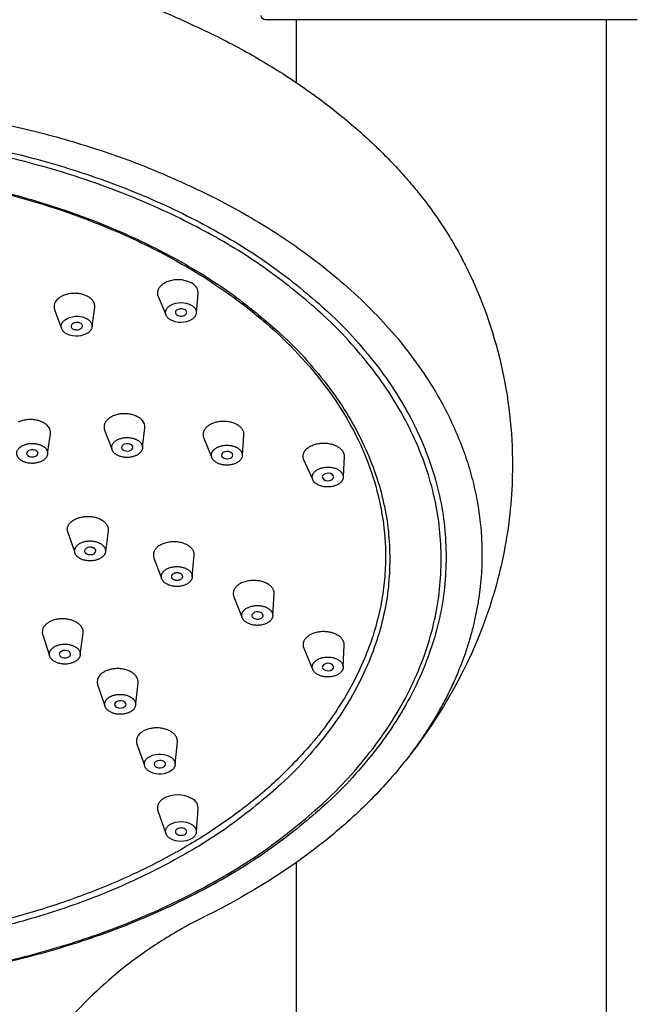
# Model space of a CAD drawing. Header units: millimetres. Extents: x -136 to 138, y -30 to 1110.
# Tile 7 of 8: x -31 to 13, y 905 to 975. Entities that reach past the tile are written whole.
import ezdxf

# ---------------------------------------------------------------- set-up
doc = ezdxf.new("R2010")
doc.units = ezdxf.units.MM
doc.header["$MEASUREMENT"] = 0
doc.layers.add('DETAIL', color=7, linetype='Continuous', true_color=0x000000)

# ---------------------------------------------------------------- blocks, each defined once
blk = doc.blocks.new('241300_f')
at = {"layer": 'DETAIL'}
for p, q in [((13.2, 975), (-13.2, 975)), ((-11, 970.576), (-11, 975)), ((11, 975), (11, 788.385)), ((-20.809, 955.363), (-20.268, 954.082)), ((-18.098, 954.236), (-17.959, 955.567)), ((-25.495, 953.276), (-25.309, 954.58)), ((-28.161, 954.426), (-27.687, 953.17)), ((-28.654, 944.206), (-28.44, 945.62)), ((-24.61, 945.895), (-24.107, 944.567)), ((-21.912, 944.683), (-21.751, 946.055)), ((-14.833, 944.123), (-14.718, 945.539)), ((-17.577, 945.333), (-17.036, 944.035)), ((-9.835, 942.381), (-10.475, 943.797)), ((-7.606, 944.023), (-7.67, 942.622)), ((-9.158, 942.569), (-9.144, 942.501)), ((-8.35, 942.572), (-8.364, 942.636)), ((-26.732, 937.252), (-27.251, 938.743)), ((-24.359, 938.767), (-24.547, 937.271)), ((-26.034, 937.327), (-26.032, 937.299)), ((-25.227, 937.327), (-25.229, 937.354)), ((-4.669, 937.356), (-4.665, 936.936)), ((-21.109, 936.819), (-20.569, 935.395)), ((-18.387, 935.499), (-18.242, 937.024)), ((-19.874, 935.516), (-19.875, 935.512)), ((-19.067, 935.507), (-19.067, 935.511)), ((-15.438, 934.068), (-14.867, 932.652)), ((-12.672, 932.78), (-12.573, 934.253)), ((-14.157, 932.786), (-14.161, 932.749)), ((-26.338, 929.977), (-26.14, 931.498)), ((-29.006, 931.385), (-28.518, 929.895)), ((-10.474, 930.432), (-9.846, 928.945)), ((-7.672, 929.104), (-7.606, 930.64)), ((-9.144, 929.158), (-9.158, 929.091)), ((-8.364, 929.023), (-8.35, 929.088)), ((-25.105, 927.845), (-24.593, 926.349)), ((-22.404, 926.471), (-22.238, 927.979)), ((-22.313, 923.633), (-21.787, 922.126)), ((-19.597, 922.221), (-19.448, 923.778)), ((-18.098, 917.423), (-17.958, 919.029)), ((-20.824, 918.895), (-20.287, 917.356)), ((-11, 788.384), (-11, 915.253)), ((-30.418, 908.431), (-30.396, 908.473))]:
    blk.add_line(p, q, dxfattribs=at)
at = {"layer": 'DETAIL', "extrusion": (0, 0, -1)}
for centre, radius, start, end in [((13.2, 975.3), 0.3, 270, 0), ((27.216, 943.452), 31.553, 153.6181, 180.16484), ((19.185, 953.391), 1.548, 59.82175, 119.77141), ((26.578, 952.442), 1.528, 55.05302, 115.57452), ((19.203, 955.073), 1.548, 239.82175, 299.77141), ((26.611, 954.08), 1.528, 235.05302, 295.57452), ((8.195, 944.05), 0.59, 156.50855, 182.6313), ((24.953, 938.842), 0.598, 170.63963, 187.17144), ((11.145, 937.293), 6.476, 177.36585, 179.44971), ((20.695, 921.437), 1.488, 54.42957, 116.79267), ((20.696, 922.984), 1.488, 234.42957, 296.79267), ((19.203, 916.586), 1.548, 60.22859, 120.17825), ((19.185, 918.268), 1.548, 240.22859, 300.17825)]:
    blk.add_arc(centre, radius, start, end, dxfattribs=at)
at = {"layer": 'DETAIL'}
for centre, radius, start, end in [((-19.396, 954.503), 2.055, 60.22859, 120.17825), ((-18.745, 955.593), 0.786, 358.08025, 61.98251), ((-27.491, 954.65), 0.706, 124.56562, 198.49161), ((-19.38, 954.239), 0.202, 114.21062, 244.82127), ((-19.194, 954.51), 0.53, 239.07654, 271.71511), ((-19.184, 953.96), 0.54, 88.40782, 121.01489), ((-19.174, 954.517), 0.536, 269.62463, 301.11243), ((-19.165, 953.976), 0.525, 58.96974, 90.48863), ((-18.981, 954.242), 0.202, 294.21062, 64.82127), ((-26.779, 953.263), 0.206, 125.95385, 254.87096), ((-26.589, 953), 0.53, 88.64632, 125.95385), ((-26.575, 952.979), 0.55, 64.27936, 90.19378), ((-26.389, 953.277), 0.206, 305.95385, 74.87096), ((-26.593, 953.563), 0.554, 244.33414, 271.10034), ((-26.579, 953.538), 0.529, 269.65166, 305.95385), ((-29.152, 945.695), 0.716, 353.97011, 51.78658), ((-22.424, 946.118), 0.676, 354.66098, 42.70028), ((-15.36, 945.582), 0.644, 356.1822, 33.02448), ((-23.137, 944.628), 0.271, 102.80201, 171.83356), ((-23.005, 944.394), 0.534, 48.20424, 111.00458), ((-22.792, 944.663), 0.193, 1.91675, 42.30564), ((-29.894, 944.22), 0.252, 109.32602, 173.57878), ((-29.939, 944.254), 0.205, 181.53308, 231.22064), ((-29.737, 944.545), 0.559, 233.7966, 294.63837), ((-29.744, 943.949), 0.559, 53.7966, 114.63837), ((-29.586, 944.272), 0.249, 289.12385, 354.81105), ((-29.544, 944.24), 0.207, 2.82839, 51.10185), ((-23.214, 944.669), 0.192, 180.54097, 222.39426), ((-22.999, 944.938), 0.534, 228.20424, 291.00458), ((-22.866, 944.701), 0.269, 282.56225, 353.0944), ((-16.033, 944.07), 0.292, 96.77444, 170.03963), ((-16.14, 944.121), 0.18, 179.91484, 212.90642), ((-15.915, 943.885), 0.499, 41.85239, 107.7852), ((-15.8, 944.168), 0.29, 276.52781, 351.18952), ((-15.695, 944.12), 0.181, 1.21627, 32.85483), ((-15.92, 944.356), 0.499, 221.85239, 287.7852), ((-8.851, 942.505), 0.313, 91.16969, 168.23704), ((-8.74, 942.377), 0.457, 34.61027, 104.93475), ((-8.768, 942.761), 0.457, 214.61027, 284.93475), ((-8.656, 942.63), 0.311, 270.95508, 349.14366), ((-25.705, 937.248), 0.339, 84.58937, 166.51952), ((-25.556, 937.405), 0.338, 264.53952, 346.71455), ((-20.515, 937.044), 0.635, 178.88122, 200.73833), ((-14.855, 934.303), 0.629, 168.26154, 201.95987), ((-13.789, 932.605), 0.41, 77.69282, 153.8733), ((-13.678, 932.674), 0.332, 12.83315, 94.12867), ((-28.404, 931.582), 0.634, 143.48239, 198.14759), ((-9.895, 930.676), 0.628, 157.58018, 202.8706), ((-27.65, 930.006), 0.178, 143.60619, 180.43569), ((-27.424, 929.759), 0.511, 71.39154, 136.34349), ((-27.302, 929.962), 0.284, 8.33707, 81.7263), ((-8.851, 929.154), 0.313, 191.76296, 268.83031), ((-8.768, 928.899), 0.457, 75.06525, 145.38973), ((-8.74, 929.283), 0.457, 255.06525, 325.38973), ((-8.656, 929.029), 0.311, 10.85634, 89.04492), ((-24.493, 928.054), 0.647, 132.96983, 198.87201), ((-23.491, 926.162), 0.542, 67.99141, 130.11149), ((-23.353, 926.41), 0.263, 6.36689, 75.63163), ((-23.702, 926.439), 0.195, 135.01234, 179.26063), ((-23.634, 926.477), 0.266, 187.71581, 255.38462), ((-23.498, 926.723), 0.542, 247.99141, 310.11149), ((-23.287, 926.447), 0.196, 315.11717, 357.80338), ((-21.649, 923.846), 0.697, 124.76515, 197.77971), ((-20.681, 921.902), 0.563, 64.15415, 124.62536), ((-20.878, 922.198), 0.207, 126.35758, 178.58832), ((-20.839, 922.231), 0.247, 186.42445, 248.67275), ((-20.684, 922.506), 0.563, 244.15415, 304.62536), ((-20.524, 922.18), 0.244, 4.42595, 68.98853), ((-20.489, 922.212), 0.21, 306.56367, 356.4997), ((-19.42, 917.975), 2.055, 59.82175, 119.77141), ((-18.767, 919.038), 0.809, 359.34454, 61.97821), ((-19.38, 917.42), 0.202, 115.17873, 245.78938), ((-19.194, 917.149), 0.53, 88.28489, 120.92346), ((-19.174, 917.143), 0.536, 58.88757, 90.37537), ((-18.981, 917.417), 0.202, 295.17873, 65.78938), ((-19.184, 917.699), 0.54, 238.98511, 271.59218), ((-19.165, 917.683), 0.525, 269.51137, 301.03026)]:
    blk.add_arc(centre, radius, start, end, dxfattribs=at)
for points, weights in [([(-88.162, 967.707), (-56.967, 994.121), (-16.591, 973.797)], [1, 0.707106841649, 1]), ([(-16.591, 973.797), (-3.869, 967.392), (1.051, 957.472)], [1, 0.931271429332, 0.954150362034]), ([(-87.207, 956.685), (-56.866, 982.242), (-17.324, 962.631)], [1, 0.707107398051, 1]), ([(-47.665, 967.47), (-0.365, 967.47), (-0.365, 936.898)], [1, 0.707106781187, 1]), ([(-0.715, 936.745), (-0.715, 967.091), (-47.665, 967.091)], [1, 0.707106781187, 1]), ([(-47.665, 964.732), (-4.365, 964.732), (-4.365, 936.745)], [1, 0.707106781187, 1]), ([(-17.324, 962.631), (2.179, 952.96), (2.175, 937.074)], [1, 0.896872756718, 1]), ([(-20.429, 956.28), (-21.032, 955.89), (-20.809, 955.363)], [1, 0.805259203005, 0.869479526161]), ([(-25.856, 955.398), (-26.995, 955.973), (-27.891, 955.231)], [1, 0.707106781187, 1]), ([(-25.309, 954.58), (-25.24, 955.087), (-25.856, 955.398)], [0.862706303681, 0.816941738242, 1]), ([(-19.971, 953.729), (-20.741, 954.227), (-19.963, 954.729)], [1, 0.707106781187, 1]), ([(-18.416, 954.735), (-17.647, 954.238), (-18.425, 953.735)], [1, 0.707106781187, 1]), ([(-27.27, 952.702), (-28.129, 953.136), (-27.453, 953.695)], [1, 0.707106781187, 1]), ([(-25.918, 953.821), (-25.059, 953.387), (-25.736, 952.828)], [1, 0.707106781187, 1]), ([(-23.9, 946.939), (-24.873, 946.59), (-24.61, 945.895)], [1, 0.759260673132, 0.914265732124]), ([(-21.927, 946.577), (-22.629, 947.394), (-23.9, 946.939)], [1, 0.707106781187, 1]), ([(-28.709, 946.258), (-29.56, 947.014), (-30.734, 946.463)], [1, 0.707106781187, 1]), ([(-16.712, 946.446), (-17.91, 946.134), (-17.577, 945.333)], [1, 0.731341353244, 0.95554129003]), ([(-14.82, 945.933), (-15.362, 946.799), (-16.712, 946.446)], [1, 0.707106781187, 1]), ([(-30.637, 943.826), (-31.279, 944.398), (-30.392, 944.815)], [1, 0.707106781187, 1]), ([(-30.392, 944.815), (-29.504, 945.232), (-28.862, 944.66)], [1, 0.707106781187, 1]), ([(-23.974, 944.318), (-24.503, 944.935), (-23.543, 945.279)], [1, 0.707106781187, 1]), ([(-23.543, 945.279), (-22.583, 945.623), (-22.054, 945.006)], [1, 0.707106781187, 1]), ([(-22.054, 945.006), (-21.525, 944.388), (-22.485, 944.045)], [1, 0.707106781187, 1]), ([(-16.951, 943.85), (-17.359, 944.503), (-16.341, 944.769)], [1, 0.707106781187, 1]), ([(-16.341, 944.769), (-15.322, 945.035), (-14.914, 944.382)], [1, 0.707106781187, 1]), ([(-10.475, 943.797), (-10.85, 944.702), (-9.439, 944.943)], [1, 0.707106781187, 1]), ([(-9.439, 944.943), (-8.043, 945.18), (-7.654, 944.285)], [1, 0.707106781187, 1]), ([(-28.862, 944.66), (-28.219, 944.088), (-29.106, 943.671)], [1, 0.707106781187, 1]), ([(-22.485, 944.045), (-23.444, 943.701), (-23.974, 944.318)], [1, 0.707106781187, 1]), ([(-14.914, 944.382), (-14.506, 943.729), (-15.524, 943.463)], [1, 0.707106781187, 1]), ([(-29.106, 943.671), (-29.994, 943.254), (-30.637, 943.826)], [1, 0.707106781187, 1]), ([(-15.524, 943.463), (-16.543, 943.197), (-16.951, 943.85)], [1, 0.707106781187, 1]), ([(-9.835, 942.381), (-10.116, 943.061), (-9.054, 943.245)], [1, 0.707106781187, 1]), ([(-9.054, 943.245), (-7.992, 943.429), (-7.71, 942.749)], [1, 0.707106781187, 1]), ([(-7.71, 942.749), (-7.429, 942.07), (-8.491, 941.886)], [1, 0.707106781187, 1]), ([(-8.491, 941.886), (-9.553, 941.702), (-9.835, 942.381)], [1, 0.707106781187, 1]), ([(-27.251, 938.743), (-27.402, 939.673), (-25.958, 939.771)], [1, 0.707106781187, 1]), ([(-25.958, 939.771), (-24.516, 939.869), (-24.362, 938.939)], [1, 0.707106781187, 1]), ([(-26.732, 937.252), (-26.846, 937.955), (-25.755, 938.029)], [1, 0.707106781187, 1]), ([(-25.755, 938.029), (-24.664, 938.103), (-24.55, 937.4)], [1, 0.707106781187, 1]), ([(-19.671, 937.975), (-21.132, 937.991), (-21.15, 937.057)], [1, 0.707106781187, 1]), ([(-18.242, 937.024), (-18.217, 937.958), (-19.671, 937.975)], [1, 0.707106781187, 1]), ([(-25.527, 936.623), (-26.618, 936.549), (-26.732, 937.252)], [1, 0.707106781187, 1]), ([(-26.032, 937.299), (-25.99, 937.041), (-25.589, 937.068)], [1, 0.707106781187, 1]), ([(-25.229, 937.354), (-25.271, 937.612), (-25.673, 937.585)], [1, 0.707106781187, 1]), ([(-24.55, 937.4), (-24.436, 936.697), (-25.527, 936.623)], [1, 0.707106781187, 1]), ([(-0.365, 936.898), (-0.365, 906.326), (-47.665, 906.326)], [1, 0.707106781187, 1]), ([(-4.365, 936.745), (-4.365, 908.759), (-47.665, 908.759)], [1, 0.707106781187, 1]), ([(-47.665, 906.4), (-0.715, 906.4), (-0.715, 936.745)], [1, 0.707106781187, 1]), ([(-4.665, 936.936), (-4.711, 915.608), (-36.597, 910.118)], [0.999432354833, 0.75872773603, 0.915192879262]), ([(2.175, 937.074), (2.174, 928.904), (-3.851, 921.718)], [1, 0.944155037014, 0.94879185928]), ([(-20.582, 935.524), (-20.562, 936.23), (-19.465, 936.217)], [1, 0.707106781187, 1]), ([(-19.464, 935.771), (-19.871, 935.776), (-19.874, 935.516)], [1, 0.707106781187, 1]), ([(-19.465, 936.217), (-18.368, 936.205), (-18.387, 935.499)], [1, 0.707106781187, 1]), ([(-19.067, 935.511), (-19.067, 935.767), (-19.464, 935.771)], [1, 0.71312024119, 1]), ([(-19.503, 934.806), (-20.601, 934.819), (-20.582, 935.524)], [1, 0.707106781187, 1]), ([(-19.875, 935.512), (-19.874, 935.257), (-19.478, 935.252)], [1, 0.713318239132, 1]), ([(-18.387, 935.499), (-18.406, 934.794), (-19.503, 934.806)], [1, 0.707106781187, 1]), ([(-19.478, 935.252), (-19.071, 935.248), (-19.067, 935.507)], [1, 0.707106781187, 1]), ([(-13.827, 935.225), (-15.278, 935.358), (-15.471, 934.431)], [1, 0.707106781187, 1]), ([(-12.573, 934.253), (-12.509, 935.105), (-13.827, 935.225)], [0.965676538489, 0.725412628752, 1]), ([(-14.861, 932.85), (-14.709, 933.547), (-13.622, 933.448)], [1, 0.707106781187, 1]), ([(-13.622, 933.448), (-12.534, 933.35), (-12.685, 932.652)], [1, 0.707106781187, 1]), ([(-26.998, 932.432), (-28.324, 932.814), (-28.913, 931.959)], [1, 0.707106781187, 1]), ([(-26.14, 931.498), (-26.055, 932.161), (-26.998, 932.432)], [0.898251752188, 0.772646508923, 1]), ([(-13.925, 932.054), (-15.013, 932.152), (-14.861, 932.85)], [1, 0.707106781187, 1]), ([(-12.685, 932.652), (-12.837, 931.955), (-13.925, 932.054)], [1, 0.707106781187, 1]), ([(-8.691, 931.572), (-10.103, 931.817), (-10.475, 930.915)], [1, 0.707106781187, 1]), ([(-7.606, 930.64), (-7.574, 931.379), (-8.691, 931.572)], [0.922503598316, 0.753066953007, 1]), ([(-27.879, 929.362), (-28.881, 929.651), (-28.437, 930.296)], [1, 0.707106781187, 1]), ([(-28.437, 930.296), (-27.992, 930.942), (-26.989, 930.653)], [1, 0.707106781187, 1]), ([(-26.989, 930.653), (-25.987, 930.365), (-26.432, 929.719)], [1, 0.707106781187, 1]), ([(-26.432, 929.719), (-26.877, 929.074), (-27.879, 929.362)], [1, 0.707106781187, 1]), ([(-9.835, 929.278), (-9.553, 929.957), (-8.491, 929.773)], [1, 0.707106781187, 1]), ([(-8.491, 929.773), (-7.429, 929.589), (-7.71, 928.91)], [1, 0.707106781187, 1]), ([(-22.942, 928.845), (-24.189, 929.329), (-24.934, 928.528)], [1, 0.707106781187, 1]), ([(-22.238, 927.979), (-22.184, 928.55), (-22.942, 928.845)], [0.874147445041, 0.798635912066, 1]), ([(-9.054, 928.415), (-10.116, 928.599), (-9.835, 929.278)], [1, 0.707106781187, 1]), ([(-7.71, 928.91), (-7.992, 928.231), (-9.054, 928.415)], [1, 0.707106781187, 1]), ([(-24.068, 925.842), (-25.009, 926.208), (-24.446, 926.812)], [1, 0.707106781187, 1]), ([(-24.446, 926.812), (-23.884, 927.417), (-22.943, 927.052)], [1, 0.707106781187, 1]), ([(-22.943, 927.052), (-22.003, 926.686), (-22.565, 926.082)], [1, 0.707106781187, 1]), ([(-22.565, 926.082), (-23.127, 925.477), (-24.068, 925.842)], [1, 0.707106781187, 1]), ([(-20.009, 924.575), (-21.156, 925.155), (-22.046, 924.419)], [1, 0.707106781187, 1]), ([(-19.448, 923.778), (-19.404, 924.27), (-20.009, 924.575)], [0.860780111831, 0.821021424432, 1]), ([(-21.366, 921.656), (-22.232, 922.093), (-21.561, 922.648)], [1, 0.707106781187, 1]), ([(-20.025, 922.766), (-19.159, 922.328), (-19.83, 921.773)], [1, 0.707106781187, 1]), ([(-20.44, 919.759), (-21, 919.398), (-20.824, 918.895)], [1, 0.815020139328, 0.863692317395]), ([(-19.963, 916.93), (-20.741, 917.433), (-19.971, 917.93)], [1, 0.707106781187, 1]), ([(-18.425, 917.924), (-17.647, 917.422), (-18.416, 916.925)], [1, 0.707106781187, 1])]:
    blk.add_rational_spline(points, weights, degree=2, dxfattribs=at)
for points, knots in [([(-47.665, 964.661), (-42.183, 964.657), (-34.099, 963.684), (-24.105, 960.336), (-17.618, 957.01), (-12.213, 952.934), (-8.099, 948.244), (-5.441, 943.072), (-4.759, 939.392), (-4.676, 937.591)], [53.060702, 53.060702, 53.060702, 53.060702, 69.514809, 77.277975, 84.598273, 91.316388, 97.497913, 103.199254, 108.608533, 108.608533, 108.608533, 108.608533]), ([(4.337, 943.361), (4.335, 942.456), (4.256, 940.645), (3.787, 937.033), (2.126, 930.727), (-0.649, 925.785), (-2.959, 922.822)], [181.72517, 181.72517, 181.72517, 181.72517, 184.441124, 187.154214, 192.646785, 203.927561, 203.927561, 203.927561, 203.927561]), ([(-14.161, 932.749), (-14.161, 932.714), (-14.135, 932.64), (-13.999, 932.521), (-13.757, 932.471), (-13.481, 932.526), (-13.354, 932.669), (-13.353, 932.748)], [2.293353, 2.293353, 2.293353, 2.293353, 2.398243, 2.520655, 2.819624, 3.118389, 3.345437, 3.345437, 3.345437, 3.345437]), ([(-27.828, 930.004), (-27.828, 929.969), (-27.802, 929.895), (-27.666, 929.776), (-27.425, 929.725), (-27.148, 929.781), (-27.022, 929.924), (-27.021, 930.003)], [2.25964, 2.25964, 2.25964, 2.25964, 2.365479, 2.487706, 2.785837, 3.083736, 3.311512, 3.311512, 3.311512, 3.311512]), ([(-3.851, 921.718), (-4.275, 921.214), (-5.163, 920.219), (-7.101, 918.288), (-10.978, 915.036), (-14.746, 912.764), (-17.41, 911.442)], [222.455883, 222.455883, 222.455883, 222.455883, 224.43266, 226.453345, 230.661529, 239.589046, 239.589046, 239.589046, 239.589046]), ([(-17.438, 911.428), (-17.942, 911.179), (-18.931, 910.659), (-20.832, 909.537), (-23.935, 907.379), (-26.277, 905.141), (-27.64, 903.5)], [0, 0, 0, 0, 1.686803, 3.350038, 6.621084, 13.012159, 13.012159, 13.012159, 13.012159])]:
    blk.add_open_spline(points, degree=3, knots=knots, dxfattribs=at)

msp = doc.modelspace()

# ---------------------------------------------------------------- block references
msp.add_blockref('241300_f', (0, 0))

doc.saveas('drawing.dxf')
